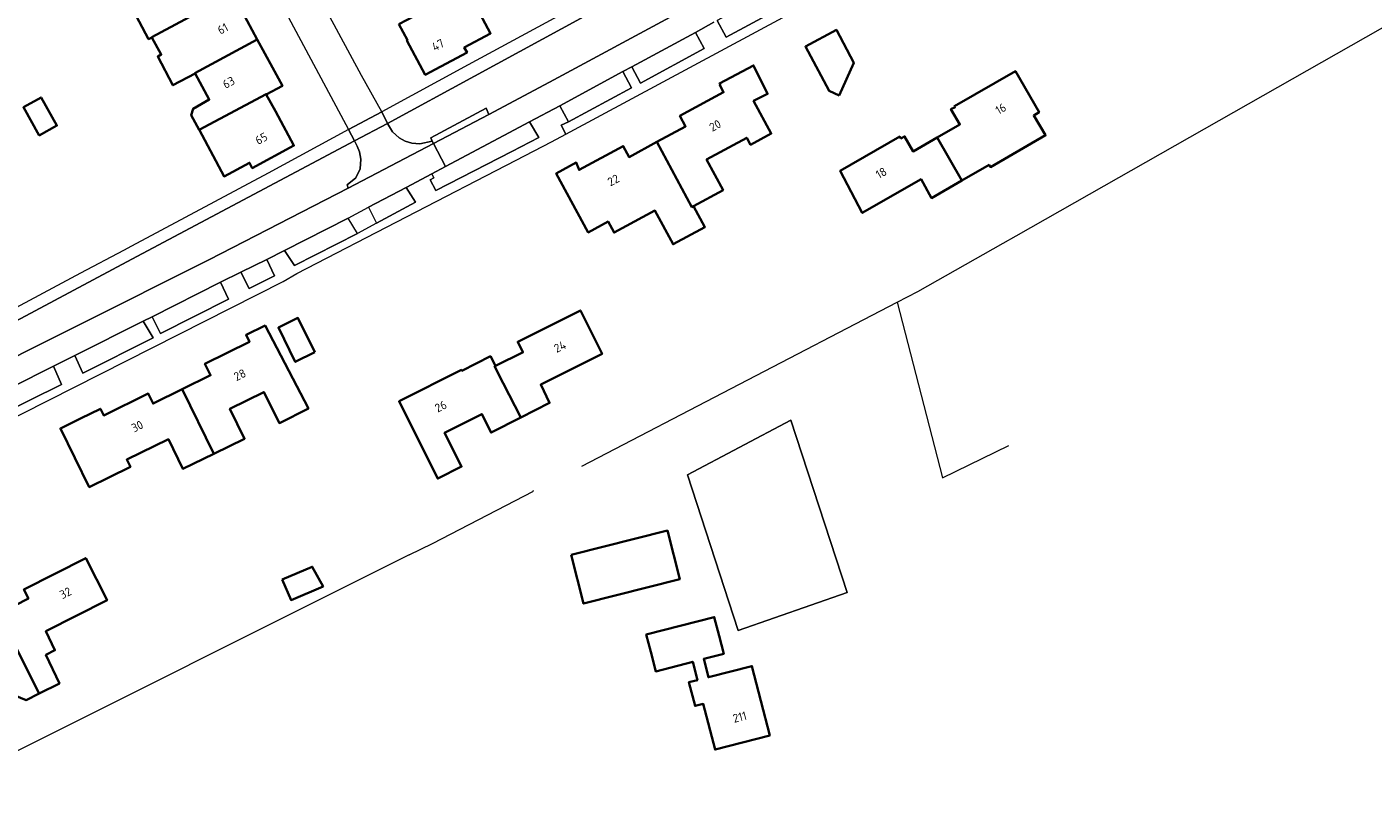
# Model space of a CAD drawing. Extents: x 152761 to 155748, y 459947 to 462743.
# Tile 196 of 256: x 155217 to 155430, y 461238 to 461359. Entities that reach past the tile are written whole.
import ezdxf
from ezdxf.enums import TextEntityAlignment as Align

# ---------------------------------------------------------------- set-up
doc = ezdxf.new("R2010")
doc.units = 0
doc.header["$LTSCALE"] = 0.75
for name, color, linetype, lineweight in [('B-RO-IE-TERREINAFSCHEIDING_KUNSTMATIG_HEKWERK-G', 251, 'IE-TERREINAFSCHEIDING-KUNSTMATIG', 18), ('B-RO-OG-BEBOUWING-GV', 6, 'CONTINUOUS', 35), ('B-RO-OG-BEBOUWING-T18', 1, 'CONTINUOUS', 18), ('B-RO-OG-TERREIN_CULTUURSCHEIDING-GV', 251, 'CONTINUOUS', 18), ('B-RO-VH-VERHARDING_ASFALT-GV', 251, 'CONTINUOUS', 18), ('B-RO-VH-VERHARDING_STRAATBAKSTEEN-GV', 251, 'CONTINUOUS', 18), ('B-RO-VH-VERHARDING_TEGEL-GV', 251, 'CONTINUOUS', 18)]:
    doc.layers.add(name, color=color, linetype=linetype, lineweight=lineweight)
doc.styles.add('NLCS-ISO-M200-T18', font='NLCS-ISO.ttf', dxfattribs={"height": 0.36})
doc.linetypes.add('IE-TERREINAFSCHEIDING-KUNSTMATIG', pattern='A,4,[82,NLCS.SHX,S=0.75,R=90,X=0,Y=0],4,-2', length=10)

msp = doc.modelspace()

# ---------------------------------------------------------------- linework, layer by layer
at = {"layer": 'B-RO-IE-TERREINAFSCHEIDING_KUNSTMATIG_HEKWERK-G', "flags": 128}
for points in [[(155354.779, 461315.06), (155358.05, 461316.758), (155371.535, 461324.405), (155373.577, 461325.563), (155408.031, 461345.101), (155463.639, 461376.747)], [(155304.945, 461289.19), (155354.779, 461315.06)], [(155354.779, 461315.06), (155361.941, 461287.308), (155372.454, 461292.443)], [(155329.644, 461263.205), (155321.625, 461287.806), (155337.995, 461296.432), (155346.867, 461269.236)], [(155281.357, 461276.954), (155297.324, 461285.241), (155297.271, 461285.344)], [(155277.656, 461275.16), (155281.357, 461276.954)], [(155277.656, 461275.16), (155207.977, 461240.35), (155164.608, 461218.924), (155118.391, 461198.001)], [(155346.867, 461269.236), (155329.644, 461263.205)]]:
    msp.add_lwpolyline(points, dxfattribs=at)
at = {"layer": 'B-RO-OG-BEBOUWING-GV', "flags": 128}
for points in [[(155234.845, 461365.017), (155236.203, 461362.488), (155233.974, 461361.3), (155236.465, 461356.627), (155236.99, 461356.907), (155236.974, 461356.937), (155249.67, 461363.769), (155249.714, 461363.687), (155249.802, 461363.734), (155247.312, 461368.407), (155244.711, 461367.021), (155243.336, 461369.6), (155234.834, 461365.037)], [(155249.714, 461363.687), (155249.67, 461363.769), (155236.974, 461356.937), (155236.99, 461356.907), (155238.48, 461354.177), (155237.912, 461353.88), (155240.317, 461349.339), (155243.831, 461351.177), (155243.783, 461351.265), (155253.655, 461356.593), (155251.27, 461361.008), (155251.115, 461361.086)], [(155276.029, 461359.012), (155277.389, 461356.47), (155277.3, 461356.422), (155280.199, 461350.989), (155286.807, 461354.516), (155286.373, 461355.328), (155290.515, 461357.538), (155288.049, 461362.158), (155287.97, 461362.116), (155286.426, 461365.013), (155284.312, 461363.832), (155284.489, 461363.492)], [(155345.613, 461347.717), (155347.938, 461352.905), (155345.182, 461358.095), (155340.276, 461355.461), (155344.018, 461348.447)], [(155244.464, 461342.284), (155255.037, 461347.934), (155255.078, 461347.859), (155257.629, 461349.237), (155256.06, 461352.14), (155253.655, 461356.593), (155243.783, 461351.265), (155243.831, 461351.177), (155246.046, 461347.068), (155243.506, 461345.636), (155243.208, 461344.636)], [(155322.617, 461330.245), (155327.282, 461332.775), (155324.659, 461337.61), (155331.007, 461341.054), (155331.611, 461339.94), (155334.886, 461341.717), (155332.093, 461346.867), (155334.318, 461347.966), (155332.103, 461352.48), (155326.697, 461349.643), (155326.842, 461349.391), (155326.749, 461349.341), (155327.344, 461348.244), (155320.442, 461344.5), (155321.344, 461342.837), (155316.819, 461340.382), (155322.346, 461330.098)], [(155365.024, 461334.295), (155369.311, 461336.769), (155369.539, 461336.405), (155378.242, 461341.431), (155376.367, 461344.587), (155377.211, 461345.07), (155373.487, 461351.575), (155363.843, 461346.054), (155363.949, 461345.87), (155363.279, 461345.557), (155364.704, 461343.144), (155361.121, 461341.085)], [(155219.168, 461341.409), (155221.967, 461342.967), (155219.483, 461347.43), (155216.684, 461345.872)], [(155255.078, 461347.859), (155255.037, 461347.934), (155244.464, 461342.284), (155244.497, 461342.222), (155248.4, 461334.93), (155252.419, 461337.09), (155252.862, 461336.266), (155259.442, 461339.802), (155256.51, 461345.246)], [(155316.819, 461340.382), (155312.428, 461338), (155311.483, 461339.743), (155304.523, 461335.968), (155304.075, 461337.138), (155300.899, 461335.417), (155305.95, 461326.106), (155309.107, 461327.818), (155310.04, 461326.067), (155316.489, 461329.54), (155319.377, 461324.216), (155324.408, 461326.945), (155322.617, 461330.245), (155322.346, 461330.098)], [(155361.121, 461341.085), (155357.3, 461338.889), (155355.954, 461341.248), (155355.374, 461340.933), (155355.208, 461341.223), (155345.785, 461335.837), (155349.261, 461329.164), (155358.569, 461334.485), (155360.223, 461331.523), (155365.024, 461334.295)], [(155262.755, 461307.184), (155260.078, 461312.584), (155256.979, 461311.048), (155259.656, 461305.648)], [(155291.297, 461305.004), (155291.155, 461304.956), (155292.495, 461302.266), (155295.282, 461296.852), (155299.845, 461299.163), (155298.447, 461302.065), (155308.153, 461306.902), (155304.727, 461313.777), (155294.811, 461308.835), (155295.633, 461307.185), (155295.649, 461307.152)], [(155246.787, 461291.12), (155251.646, 461293.506), (155249.326, 461298.23), (155254.707, 461300.872), (155257.142, 461295.973), (155261.737, 461298.296), (155254.887, 461311.385), (155251.872, 461309.905), (155252.413, 461308.802), (155245.38, 461305.347), (155246.272, 461303.529), (155241.783, 461301.325)], [(155295.282, 461296.852), (155292.495, 461302.266), (155291.155, 461304.956), (155291.297, 461305.004), (155290.487, 461306.545), (155285.987, 461304.241), (155285.917, 461304.381), (155276.05, 461299.426), (155279.5, 461292.555), (155282.185, 461287.212), (155285.938, 461289.097), (155283.253, 461294.44), (155289.162, 461297.408), (155290.608, 461294.485)], [(155241.783, 461301.325), (155237.182, 461299.066), (155236.409, 461300.639), (155229.384, 461297.19), (155228.864, 461298.247), (155225.721, 461296.704), (155222.536, 461295.14), (155227.093, 461285.857), (155230.279, 461287.421), (155233.593, 461289.048), (155233.027, 461290.202), (155239.592, 461293.426), (155241.902, 461288.721), (155246.787, 461291.12)], [(155303.27, 461275.153), (155305.219, 461267.452), (155320.422, 461271.299), (155318.473, 461278.999)], [(155219.167, 461253.242), (155222.371, 461254.859), (155220.237, 461259.346), (155221.67, 461260.076), (155220.25, 461263.096), (155229.899, 461267.98), (155226.527, 461274.641), (155216.755, 461269.694), (155217.482, 461268.266), (155213.076, 461265.996), (155212.266, 461267.483), (155212.019, 461267.359)], [(155257.602, 461271.251), (155258.985, 461268.006), (155264.04, 461270.16), (155262.343, 461273.272)], [(155219.167, 461253.242), (155212.019, 461267.359), (155197.749, 461260.184), (155199.146, 461257.378), (155196.433, 461256.057), (155199.73, 461249.287), (155212.42, 461255.468), (155213.345, 461255.888), (155214.695, 461253.185), (155217.128, 461252.212)], [(155326.651, 461262.365), (155325.885, 461265.337), (155315.136, 461262.566), (155315.838, 461259.843), (155316.634, 461256.756), (155322.483, 461258.264), (155323.229, 461255.368), (155321.883, 461255.021), (155322.847, 461251.284), (155324.149, 461251.619), (155326.008, 461244.407), (155334.65, 461246.634), (155331.828, 461257.585), (155324.962, 461255.815), (155324.216, 461258.711), (155327.383, 461259.527)]]:
    msp.add_lwpolyline(points, close=True, dxfattribs=at)
at = {"layer": 'B-RO-OG-TERREIN_CULTUURSCHEIDING-GV', "flags": 128}
for points in [[(155287.965, 461350.794), (155274.206, 461343.3), (155275.034, 461341.997), (155276.056, 461341.021), (155277.038, 461340.495), (155278.084, 461340.178), (155279.324, 461340.075), (155281.284, 461340.491), (155281.062, 461341.051), (155289.806, 461345.7), (155290.234, 461344.745), (155299.863, 461349.839), (155320.304, 461360.816), (155334.83, 461368.712), (155334.721, 461369.08), (155336.584, 461370.322), (155337.488, 461371.773), (155337.88, 461373.296), (155338.094, 461374.533), (155338.048, 461375.506), (155337.588, 461376.586), (155336.993, 461377.497)], [(155343.167, 461368.723), (155326.338, 461359.56), (155327.763, 461356.927), (155344.629, 461366.049)], [(155322.892, 461357.694), (155312.833, 461352.251), (155314.222, 461349.69), (155324.273, 461355.128)], [(155301.452, 461346.094), (155302.821, 461343.56), (155312.814, 461348.958), (155311.444, 461351.495)], [(155296.691, 461343.541), (155292.639, 461341.401), (155283.387, 461336.515), (155281.218, 461335.37), (155281.557, 461334.711), (155280.981, 461334.415), (155281.858, 461332.71), (155293.858, 461338.884), (155298.166, 461341.101)], [(155200.159, 461303.9), (155200.981, 461302.999), (155202.677, 461302.286), (155204.401, 461302.125), (155205.469, 461302.231), (155206.902, 461302.697), (155207.147, 461302.35), (155225.195, 461311.313), (155246.072, 461321.816), (155267.996, 461333.1), (155267.881, 461333.6), (155269.227, 461334.719), (155269.933, 461336.126), (155270.024, 461337.672), (155269.783, 461338.828), (155269.425, 461339.729), (155268.991, 461340.569), (155233.822, 461321.877)], [(155271.215, 461330.102), (155272.472, 461327.531), (155278.644, 461330.864), (155277.156, 461333.199)], [(155257.961, 461323.217), (155259.508, 461320.853), (155269.484, 461325.926), (155267.998, 461328.358)], [(155251.024, 461319.8), (155252.364, 461317.252), (155256.363, 461319.244), (155255.163, 461321.809)], [(155247.82, 461318.217), (155237.014, 461312.769), (155238.359, 461310.149), (155249.079, 461315.54)], [(155235.604, 461312.058), (155224.833, 461306.627), (155226.097, 461303.879), (155237.177, 461309.459)], [(155221.442, 461304.966), (155201.835, 461295.144), (155203.051, 461292.387), (155222.707, 461302.088)]]:
    msp.add_lwpolyline(points, close=True, dxfattribs=at)
at = {"layer": 'B-RO-VH-VERHARDING_ASFALT-GV', "flags": 128}
msp.add_lwpolyline([(155329.644, 461263.205), (155346.867, 461269.236), (155337.995, 461296.432), (155321.625, 461287.806)], close=True, dxfattribs=at)
at = {"layer": 'B-RO-VH-VERHARDING_STRAATBAKSTEEN-GV', "flags": 128}
for points in [[(155248.566, 461378.715), (155255.788, 461365.308), (155268.07, 461342.329), (155273.323, 461345.155), (155270.131, 461350.902), (155253.632, 461381.479), (155252.656, 461382.173), (155251.97, 461382.508), (155250.821, 461382.67), (155249.933, 461382.412), (155249.145, 461381.944), (155248.602, 461380.737), (155248.38, 461379.535)], [(155274.206, 461343.3), (155268.991, 461340.569), (155269.425, 461339.729), (155269.783, 461338.828), (155270.024, 461337.672), (155269.933, 461336.126), (155269.227, 461334.719), (155267.881, 461333.6), (155267.996, 461333.1), (155281.486, 461340.115), (155281.284, 461340.491), (155279.324, 461340.075), (155278.084, 461340.178), (155277.038, 461340.495), (155276.056, 461341.021), (155275.034, 461341.997)]]:
    msp.add_lwpolyline(points, close=True, dxfattribs=at)
for points in [[(155320.304, 461360.816), (155299.863, 461349.839), (155290.234, 461344.745), (155281.486, 461340.115), (155283.387, 461336.515), (155292.639, 461341.401), (155296.691, 461343.541), (155301.452, 461346.094), (155311.444, 461351.495), (155312.833, 461352.251), (155322.892, 461357.694), (155325.829, 461359.283)], [(155201.835, 461295.144), (155221.442, 461304.966), (155224.833, 461306.627), (155235.604, 461312.058), (155237.014, 461312.769), (155247.82, 461318.217), (155251.024, 461319.8), (155255.163, 461321.809), (155257.961, 461323.217), (155267.998, 461328.358), (155271.215, 461330.102), (155277.156, 461333.199), (155281.218, 461335.37), (155283.387, 461336.515), (155281.486, 461340.115), (155267.996, 461333.1), (155246.072, 461321.816), (155225.195, 461311.313), (155207.147, 461302.35)]]:
    msp.add_lwpolyline(points, dxfattribs=at)
at = {"layer": 'B-RO-VH-VERHARDING_TEGEL-GV', "flags": 128}
for points in [[(155305.545, 461362.605), (155304.394, 461361.981), (155304.397, 461361.976), (155287.005, 461352.562), (155273.323, 461345.155), (155274.206, 461343.3), (155287.965, 461350.794), (155336.993, 461377.497), (155336.114, 461379.177), (155305.548, 461362.6)], [(155268.991, 461340.569), (155274.206, 461343.3), (155273.323, 461345.155), (155268.07, 461342.329)], [(155290.234, 461344.745), (155289.806, 461345.7), (155281.062, 461341.051), (155281.284, 461340.491), (155281.486, 461340.115)], [(155232.477, 461323.257), (155225.71, 461319.647), (155199.199, 461305.503), (155200.159, 461303.9), (155233.822, 461321.877), (155268.991, 461340.569), (155268.07, 461342.329), (155255.38, 461335.444), (155233.743, 461323.931)]]:
    msp.add_lwpolyline(points, close=True, dxfattribs=at)
for points in [[(155325.829, 461359.283), (155322.892, 461357.694), (155324.273, 461355.128), (155314.222, 461349.69), (155312.833, 461352.251), (155311.444, 461351.495), (155312.814, 461348.958), (155302.821, 461343.56), (155301.69, 461343.028), (155302.439, 461341.636), (155347.223, 461365.751)], [(155344.629, 461366.049), (155327.763, 461356.927), (155326.338, 461359.56)], [(155199.922, 461289.134), (155257.723, 461318.335), (155259.881, 461319.585), (155294.565, 461337.516), (155300.155, 461340.406), (155302.439, 461341.636), (155301.69, 461343.028), (155302.821, 461343.56), (155301.452, 461346.094), (155296.691, 461343.541), (155298.166, 461341.101), (155293.858, 461338.884), (155281.858, 461332.71), (155280.981, 461334.415), (155281.557, 461334.711), (155281.218, 461335.37), (155277.156, 461333.199), (155278.644, 461330.864), (155272.472, 461327.531), (155269.484, 461325.926), (155259.508, 461320.853), (155257.961, 461323.217), (155255.163, 461321.809), (155256.363, 461319.244), (155252.364, 461317.252), (155251.024, 461319.8), (155247.82, 461318.217), (155249.079, 461315.54), (155238.359, 461310.149), (155237.014, 461312.769), (155235.604, 461312.058), (155237.177, 461309.459), (155226.097, 461303.879), (155224.833, 461306.627), (155221.442, 461304.966), (155222.707, 461302.088), (155203.051, 461292.387)]]:
    msp.add_lwpolyline(points, dxfattribs=at)

# ---------------------------------------------------------------- texts
at = {"layer": 'B-RO-OG-BEBOUWING-T18', "style": 'NLCS-ISO-M200-T18'}
for s, rotation, p in [('61', 28.4, (155248.198, 461358.278)), ('47', 28.1, (155282.217, 461355.704)), ('63', 28.4, (155249.127, 461349.782)), ('16', 29.8, (155371.165, 461345.636)), ('20', 28.5, (155326.019, 461342.975)), ('65', 28.3, (155254.292, 461340.928)), ('18', 29.7, (155352.275, 461335.495)), ('22', 28.5, (155309.929, 461334.35)), ('24', 26.5, (155301.503, 461308.057)), ('28', 26.2, (155250.892, 461303.598)), ('26', 26.7, (155282.654, 461298.615)), ('30', 26.2, (155234.674, 461295.467)), ('32', 26.9, (155223.326, 461269.136)), ('211', 14.5, (155329.91, 461249.543))]:
    msp.add_text(s, height=1.35, rotation=rotation, dxfattribs=at).set_placement(p, align=Align.MIDDLE)

doc.saveas('drawing.dxf')
